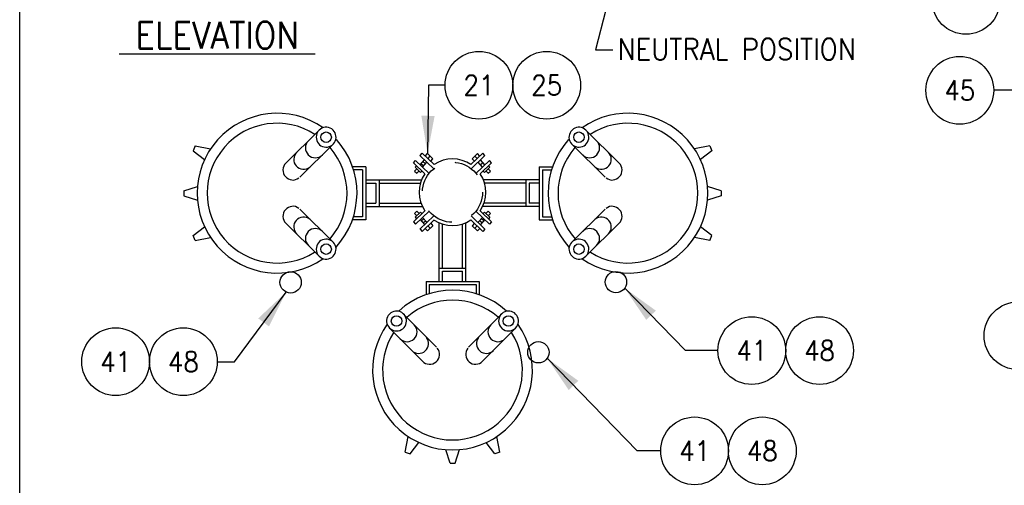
# Model space of a CAD drawing. Extents: x 0 to 7.1, y 0 to 9.85.
# Tile 2 of 5: x 0 to 4.62, y 3.31 to 5.5. Entities that reach past the tile are written whole.
import ezdxf
from ezdxf.enums import TextEntityAlignment as Align

# ---------------------------------------------------------------- set-up
doc = ezdxf.new("R2010")
doc.units = 0
doc.header["$MEASUREMENT"] = 0
doc.linetypes.add('HIDDEN2', pattern=[0.1875, 0.125, -0.0625])
doc.layers.add('E-DETL', color=2, linetype='CONTINUOUS')
doc.layers.add('E-DETL-TEXT', color=3, linetype='CONTINUOUS')
doc.styles.add('romans', font='ROMANS.SHX', dxfattribs={"width": 0.8})
doc.styles.get("Standard").update_dxf_attribs({"font": 'ROMANS.SHX', "width": 0.8, "height": 0.125})

msp = doc.modelspace()

# ---------------------------------------------------------------- linework, layer by layer
at = {"layer": 'E-DETL'}
msp.add_line((0, 0), (0, 9.8484), dxfattribs=at)
at = {"layer": 'E-DETL', "color": 4}
for p, q in [((1.2493, 4.8234), (1.4055, 4.9779)), ((2.8135, 4.8234), (2.6574, 4.9779)), ((0.823, 4.9037), (0.8147, 4.8808)), ((0.823, 4.9037), (0.8961, 4.8901)), ((1.3149, 4.7571), (1.471, 4.9116)), ((2.7479, 4.7571), (2.5918, 4.9116)), ((3.2398, 4.9037), (3.1667, 4.8901)), ((3.2398, 4.9037), (3.2481, 4.8808)), ((0.8147, 4.8808), (0.8678, 4.8395)), ((1.9435, 4.7966), (1.8787, 4.8592)), ((1.879, 4.8589), (1.8892, 4.8702)), ((1.9449, 4.8164), (1.8892, 4.8702)), ((1.9036, 4.8563), (1.914, 4.8678)), ((1.9394, 4.8433), (1.914, 4.8678)), ((1.9159, 4.8436), (1.9267, 4.8556)), ((2.1179, 4.8164), (2.1736, 4.8702)), ((2.1193, 4.7966), (2.1838, 4.8589)), ((2.1234, 4.8433), (2.1488, 4.8678)), ((2.1465, 4.844), (2.1361, 4.8556)), ((2.1592, 4.8563), (2.1488, 4.8678)), ((2.1838, 4.8589), (2.1736, 4.8702)), ((3.2481, 4.8808), (3.1951, 4.8395)), ((1.6244, 4.8063), (1.5619, 4.8063)), ((1.6244, 4.8063), (1.6244, 4.5563)), ((1.8478, 4.8244), (1.858, 4.8357)), ((1.9013, 4.7728), (1.8478, 4.8244)), ((1.8563, 4.8039), (1.8623, 4.8105)), ((1.9214, 4.7746), (1.858, 4.8357)), ((1.8797, 4.8148), (1.9006, 4.838)), ((1.8838, 4.8195), (1.8966, 4.8109)), ((1.8906, 4.8043), (1.9116, 4.8275)), ((1.8926, 4.8292), (1.9054, 4.8206)), ((1.929, 4.8318), (1.9394, 4.8433)), ((2.1339, 4.8318), (2.1234, 4.8433)), ((2.1414, 4.7746), (2.2048, 4.8357)), ((2.1722, 4.8043), (2.1512, 4.8275)), ((2.1615, 4.7728), (2.215, 4.8244)), ((2.1748, 4.8241), (2.162, 4.8155)), ((2.1832, 4.8148), (2.1622, 4.838)), ((2.2065, 4.8039), (2.2005, 4.8105)), ((2.215, 4.8244), (2.2048, 4.8357)), ((2.4384, 4.8063), (2.5009, 4.8063)), ((2.4384, 4.8063), (2.4384, 4.5563)), ((1.6092, 4.7911), (1.5669, 4.7911)), ((1.6092, 4.7911), (1.6092, 4.5715)), ((1.8531, 4.7854), (1.8635, 4.7969)), ((1.8531, 4.7854), (1.8644, 4.7752)), ((1.8817, 4.7794), (1.8563, 4.8039)), ((1.8644, 4.7752), (1.8745, 4.7864)), ((1.8817, 4.7794), (1.8876, 4.786)), ((2.1812, 4.7794), (2.1752, 4.786)), ((2.1812, 4.7794), (2.2065, 4.8039)), ((2.1985, 4.7752), (2.1884, 4.7864)), ((2.1985, 4.7752), (2.2097, 4.7854)), ((2.2097, 4.7854), (2.1993, 4.7969)), ((2.4536, 4.7911), (2.4536, 4.5715)), ((2.4536, 4.7911), (2.4959, 4.7911)), ((1.6244, 4.7445), (1.8864, 4.7445)), ((1.6244, 4.7293), (1.6717, 4.7293)), ((1.6717, 4.7293), (1.6717, 4.6347)), ((1.6869, 4.7445), (1.6869, 4.6945)), ((1.6869, 4.7293), (1.8804, 4.7293)), ((2.4384, 4.7445), (2.1764, 4.7445)), ((2.3759, 4.7293), (2.1824, 4.7293)), ((2.3759, 4.7445), (2.3759, 4.6945)), ((2.3911, 4.7293), (2.3911, 4.6347)), ((2.4384, 4.7293), (2.3911, 4.7293)), ((0.7706, 4.6937), (0.8344, 4.7132)), ((0.7706, 4.6937), (0.7706, 4.6693)), ((0.7706, 4.6693), (0.8346, 4.6486)), ((1.6869, 4.6945), (1.6869, 4.6695)), ((1.6869, 4.6695), (1.6869, 4.6195)), ((2.3759, 4.6945), (2.3759, 4.6695)), ((2.3759, 4.6695), (2.3759, 4.6195)), ((3.2922, 4.6693), (3.2282, 4.6486)), ((3.2922, 4.6937), (3.2284, 4.7132)), ((3.2922, 4.6937), (3.2922, 4.6693)), ((1.6244, 4.6347), (1.6717, 4.6347)), ((1.6869, 4.6347), (1.8835, 4.6347)), ((2.3759, 4.6347), (2.1793, 4.6347)), ((2.4384, 4.6347), (2.3911, 4.6347)), ((1.3149, 4.6069), (1.471, 4.4524)), ((1.6244, 4.6195), (1.8901, 4.6195)), ((1.9013, 4.5998), (1.8478, 4.5482)), ((1.8531, 4.5872), (1.8644, 4.5974)), ((1.8531, 4.5872), (1.8635, 4.5756)), ((1.8817, 4.5932), (1.8563, 4.5687)), ((1.9214, 4.598), (1.858, 4.5369)), ((1.8644, 4.5974), (1.8745, 4.5862)), ((1.9435, 4.576), (1.8787, 4.5134)), ((1.8817, 4.5932), (1.8876, 4.5866)), ((2.1193, 4.576), (2.1838, 4.5137)), ((2.1414, 4.598), (2.2048, 4.5369)), ((2.1615, 4.5998), (2.215, 4.5482)), ((2.4384, 4.6195), (2.1727, 4.6195)), ((2.1812, 4.5932), (2.1752, 4.5866)), ((2.1812, 4.5932), (2.2065, 4.5687)), ((2.1985, 4.5974), (2.1884, 4.5862)), ((2.1985, 4.5974), (2.2097, 4.5872)), ((2.2097, 4.5872), (2.1993, 4.5756)), ((2.7479, 4.6069), (2.5918, 4.4524)), ((1.2493, 4.5406), (1.4055, 4.3861)), ((1.6244, 4.5563), (1.5619, 4.5563)), ((1.6092, 4.5715), (1.5664, 4.5715)), ((1.8478, 4.5482), (1.858, 4.5369)), ((1.8563, 4.5687), (1.8623, 4.5621)), ((1.8797, 4.5578), (1.9006, 4.5346)), ((1.8838, 4.5531), (1.8966, 4.5617)), ((1.9449, 4.5562), (1.8892, 4.5024)), ((1.8906, 4.5683), (1.9116, 4.5451)), ((1.8926, 4.5434), (1.9054, 4.552)), ((1.9394, 4.5293), (1.914, 4.5048)), ((1.9159, 4.529), (1.9267, 4.517)), ((1.929, 4.5408), (1.9394, 4.5293)), ((1.9689, 4.2681), (1.9689, 4.5431)), ((1.9841, 4.3306), (1.9841, 4.5374)), ((2.0787, 4.3306), (2.0787, 4.5374)), ((2.0939, 4.2681), (2.0939, 4.5431)), ((2.1179, 4.5562), (2.1736, 4.5024)), ((2.1339, 4.5408), (2.1234, 4.5293)), ((2.1234, 4.5293), (2.1488, 4.5048)), ((2.1722, 4.5683), (2.1512, 4.5451)), ((2.1702, 4.5434), (2.1574, 4.552)), ((2.1832, 4.5578), (2.1622, 4.5346)), ((2.179, 4.5531), (2.1662, 4.5617)), ((2.2065, 4.5687), (2.2005, 4.5621)), ((2.215, 4.5482), (2.2048, 4.5369)), ((2.4384, 4.5563), (2.5009, 4.5563)), ((2.4536, 4.5715), (2.4964, 4.5715)), ((2.8135, 4.5406), (2.6574, 4.3861)), ((0.8147, 4.4832), (0.8678, 4.5246)), ((0.823, 4.4603), (0.8147, 4.4832)), ((1.879, 4.5137), (1.8892, 4.5024)), ((1.9036, 4.5163), (1.914, 4.5048)), ((2.1465, 4.5286), (2.1361, 4.517)), ((2.1592, 4.5163), (2.1488, 4.5048)), ((2.1838, 4.5137), (2.1736, 4.5024)), ((3.2481, 4.4832), (3.1951, 4.5246)), ((3.2398, 4.4603), (3.2481, 4.4832)), ((0.823, 4.4603), (0.8961, 4.474)), ((3.2398, 4.4603), (3.1667, 4.474)), ((1.9689, 4.3306), (2.0189, 4.3306)), ((1.9841, 4.3154), (2.0787, 4.3154)), ((1.9841, 4.2681), (1.9841, 4.3154)), ((2.0189, 4.3306), (2.0439, 4.3306)), ((2.0439, 4.3306), (2.0939, 4.3306)), ((2.0787, 4.2681), (2.0787, 4.3154)), ((1.9071, 4.2681), (1.9071, 4.2056)), ((1.9071, 4.2681), (2.1571, 4.2681)), ((1.9223, 4.2529), (1.9223, 4.2105)), ((1.9223, 4.2529), (2.1419, 4.2529)), ((2.1419, 4.2529), (2.1419, 4.2101)), ((2.1571, 4.2681), (2.1571, 4.2056)), ((1.9563, 3.9585), (1.8018, 4.1147)), ((2.1065, 3.9585), (2.261, 4.1147)), ((1.89, 3.893), (1.7355, 4.0491)), ((2.1728, 3.893), (2.3273, 4.0491)), ((1.8097, 3.4667), (1.8234, 3.5398)), ((2.2531, 3.4667), (2.2395, 3.5398)), ((1.8097, 3.4667), (1.8326, 3.4584)), ((1.8326, 3.4584), (1.8739, 3.5114)), ((2.0197, 3.4142), (2.0002, 3.478)), ((2.0441, 3.4142), (2.0648, 3.4782)), ((2.2302, 3.4584), (2.1889, 3.5114)), ((2.2531, 3.4667), (2.2302, 3.4584)), ((2.0197, 3.4142), (2.0441, 3.4142))]:
    msp.add_line(p, q, dxfattribs=at)
for centre, radius in [((1.4382, 4.9447), 0.0246), ((2.6246, 4.9447), 0.0246), ((1.4382, 4.4193), 0.0246), ((2.6246, 4.4193), 0.0246), ((1.2716, 4.2632), 0.05), ((2.7983, 4.2644), 0.05), ((1.7687, 4.0819), 0.0246), ((2.2941, 4.0819), 0.0246), ((2.4346, 3.9353), 0.05)]:
    msp.add_circle(centre, radius, dxfattribs=at)
at = {"layer": 'E-DETL', "linetype": 'HIDDEN2'}
msp.add_circle((2.0314, 4.6863), 0.1411, dxfattribs=at)
at = {"layer": 'E-DETL', "color": 4}
for centre, radius, start, end in [((1.2081, 4.682), 0.375, 54.9193, 304.8523), ((2.8547, 4.682), 0.375, 235.147, 125.0804), ((1.2081, 4.682), 0.3281, 57.2887, 302.4127), ((1.4382, 4.9447), 0.0466, 180, 134.6937), ((2.6246, 4.9447), 0.0466, 45.306, 359.9997), ((2.8547, 4.682), 0.3281, 237.5867, 122.711), ((1.4382, 4.9447), 0.0466, 134.694, 180), ((2.6246, 4.9447), 0.0466, 0, 45.306), ((1.3878, 4.8948), 0.0466, 134.694, 314.6937), ((1.2081, 4.682), 0.375, 317.5609, 42.0518), ((2.8547, 4.682), 0.375, 137.9479, 222.4385), ((2.6751, 4.8948), 0.0466, 225.3057, 45.3057), ((1.3329, 4.8405), 0.0466, 134.694, 307.7862), ((1.2081, 4.682), 0.3281, 319.1954, 40.6244), ((2.8547, 4.682), 0.3281, 139.3753, 220.804), ((2.7299, 4.8405), 0.0466, 232.2132, 45.3057), ((1.2821, 4.7902), 0.0466, 134.694, 307.7862), ((2.0314, 4.6863), 0.1562, 56.321, 123.2862), ((2.7807, 4.7902), 0.0466, 232.2132, 45.3057), ((2.0314, 4.6863), 0.1562, 146.7408, 213.625), ((2.0314, 4.6863), 0.1562, 326.0179, 33.4394), ((1.2821, 4.5738), 0.0466, 52.2135, 225.3057), ((2.7807, 4.5738), 0.0466, 314.6937, 127.7862), ((1.3329, 4.5235), 0.0466, 52.2135, 225.3057), ((2.0314, 4.6863), 0.1562, 236.6082, 303.543), ((2.7299, 4.5235), 0.0466, 314.6937, 127.7862), ((1.3878, 4.4693), 0.0466, 45.306, 225.3057), ((2.6751, 4.4693), 0.0466, 314.6937, 134.6937), ((1.4382, 4.4193), 0.0466, 225.3057, 179.9998), ((2.6246, 4.4193), 0.0466, 0, 314.6937), ((1.4382, 4.4193), 0.0466, 180, 225.3057), ((2.6246, 4.4193), 0.0466, 314.6937, 359.9997), ((2.0314, 3.8517), 0.375, 47.5611, 132.0521), ((2.0314, 3.8517), 0.3281, 49.1957, 130.6247), ((1.7687, 4.0819), 0.0466, 269.9997, 224.6934), ((2.2941, 4.0819), 0.0466, 315.3057, 269.9994), ((2.0314, 3.8517), 0.375, 144.9193, 34.8524), ((2.0314, 3.8517), 0.3281, 147.2887, 32.4127), ((1.7687, 4.0819), 0.0466, 224.6937, 269.9997), ((1.8186, 4.0314), 0.0466, 224.6937, 44.6937), ((2.2442, 4.0314), 0.0466, 135.306, 315.3057), ((2.2941, 4.0819), 0.0466, 269.9997, 315.3057), ((1.8729, 3.9766), 0.0466, 224.6937, 37.7864), ((2.1899, 3.9766), 0.0466, 142.2133, 315.3057), ((1.9232, 3.9257), 0.0466, 224.6937, 37.7864), ((2.1396, 3.9257), 0.0466, 142.2133, 315.3057)]:
    msp.add_arc(centre, radius, start, end, dxfattribs=at)
at = {"layer": 'E-DETL-TEXT'}
for p, q in [((2.7515, 5.543), (2.7027, 5.3542)), ((2.7027, 5.3542), (2.784, 5.3542)), ((1.9181, 5.1884), (1.914, 4.8678)), ((1.9965, 5.1884), (1.9181, 5.1884)), ((4.6962, 5.1647), (4.5712, 5.1647)), ((1.0075, 3.891), (1.2504, 4.2178)), ((3.1243, 3.9433), (2.8395, 4.236)), ((3.277, 3.9433), (3.1243, 3.9433)), ((0.9272, 3.891), (1.0075, 3.891)), ((2.8983, 3.4725), (2.4757, 3.9068)), ((3.0083, 3.4725), (2.8983, 3.4725))]:
    msp.add_line(p, q, dxfattribs=at)
for centre in [(4.4409, 5.5866), (2.1555, 5.1884), (2.4735, 5.1884), (4.4122, 5.1647), (4.6854, 4.0127), (3.436, 3.9433), (3.754, 3.9433), (0.4502, 3.891), (0.7682, 3.891), (3.1673, 3.4725), (3.4853, 3.4725)]:
    msp.add_circle(centre, 0.159, dxfattribs=at)
for points in [[(1.9475, 5.0446), (1.914, 4.8678), (1.8851, 5.0454)], [(1.1196, 4.0942), (1.2504, 4.2178), (1.1697, 4.0569)], [(2.9407, 4.0872), (2.8395, 4.236), (2.9855, 4.1308)], [(2.5769, 3.7579), (2.4757, 3.9068), (2.6217, 3.8015)]]:
    msp.add_solid(points, dxfattribs=at)

# ---------------------------------------------------------------- texts
at = {"layer": 'E-DETL-TEXT', "style": 'romans', "width": 0.9}
for s, height, p in [('%%U ELEVATION ', 0.125, (0.4665, 5.3611)), ('NEUTRAL POSITION', 0.1, (2.8058, 5.3073))]:
    msp.add_text(s, height=height, dxfattribs=at).set_placement(p)
at = {"layer": 'E-DETL-TEXT', "width": 0.9}
for s, p in [('21', (2.1555, 5.1884)), ('25', (2.4735, 5.1884)), ('45', (4.4122, 5.1647)), ('41', (3.436, 3.9433)), ('48', (3.754, 3.9433)), ('41', (0.4502, 3.891)), ('48', (0.7682, 3.891)), ('41', (3.1673, 3.4725)), ('48', (3.4853, 3.4725))]:
    msp.add_text(s, height=0.09375, dxfattribs=at).set_placement(p, align=Align.MIDDLE)

doc.saveas('drawing.dxf')
